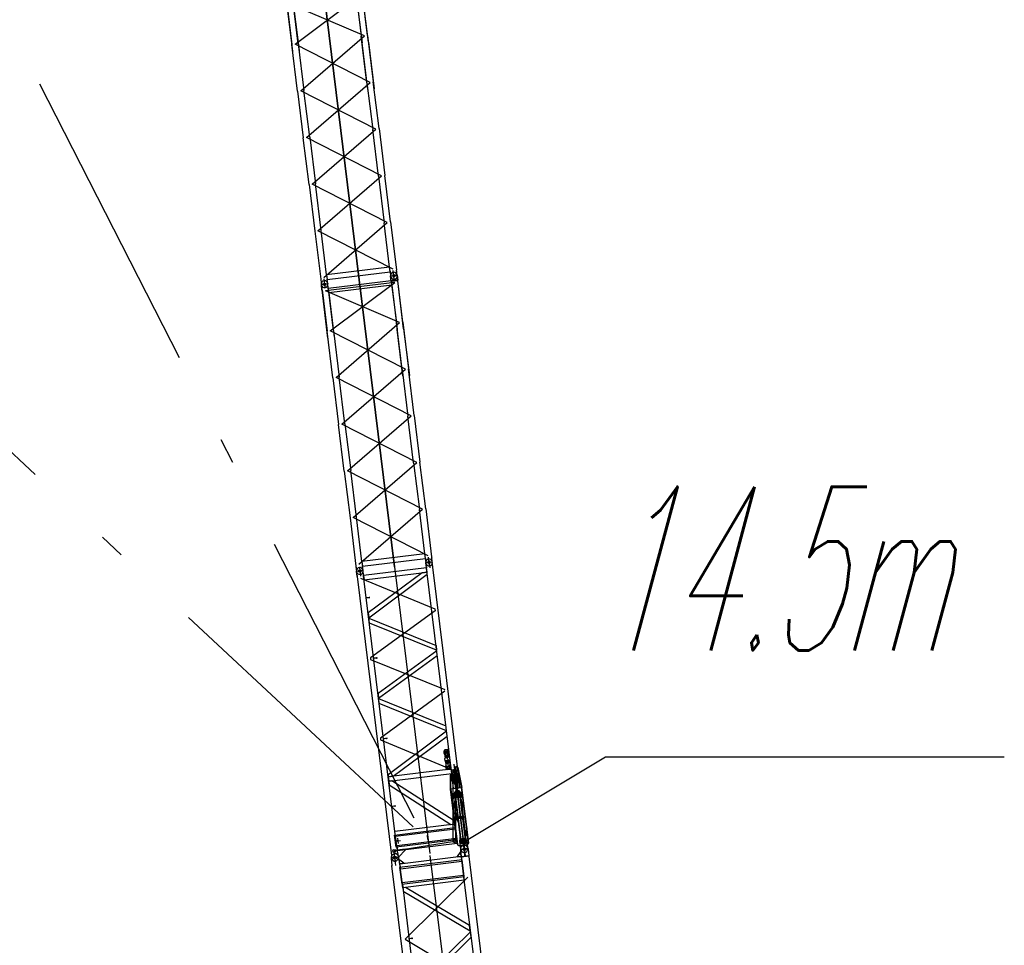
# Model space of a CAD drawing. Extents: x 26250 to 211390, y 12641 to 169243.
# Tile 127 of 132: x 127446 to 147888, y 83776 to 103003. Entities that reach past the tile are written whole.
import ezdxf
from ezdxf.enums import TextEntityAlignment as Align

# ---------------------------------------------------------------- set-up
doc = ezdxf.new("R2010")
doc.units = 0
doc.header["$LTSCALE"] = 212.5
doc.linetypes.add('CENTER', pattern=[50.5, 30, -9, 2.5, -9])
doc.linetypes.add('HIDDEN', pattern=[12.6, 8.4, -4.2])
for name, color, linetype in [('11', 7, 'CONTINUOUS'), ('200', 7, 'CONTINUOUS'), ('4', 54, 'CONTINUOUS'), ('6', 14, 'CONTINUOUS'), ('611', 7, 'CONTINUOUS')]:
    doc.layers.add(name, color=color, linetype=linetype)
doc.styles.get("Standard").update_dxf_attribs({"font": 'txt', "bigfont": 'bigfont'})

# ---------------------------------------------------------------- blocks, each defined once
blk = doc.blocks.new('*G97')
at = {"layer": '11', "color": 7, "linetype": 'HIDDEN'}
for p, q in [((136471, 86891), (136468, 86911)), ((136511, 86753), (136471, 86891)), ((136608, 86908), (136601, 86764)), ((136606, 86928), (136608, 86908)), ((136545, 86478), (136511, 86753)), ((136601, 86764), (136634, 86489)), ((136595, 86068), (136558, 86372)), ((136647, 86383), (136685, 86079)), ((136587, 85924), (136595, 86068)), ((136685, 86079), (136726, 85941)), ((136596, 85851), (136587, 85924)), ((136726, 85941), (136735, 85870))]:
    blk.add_line(p, q, dxfattribs=at)
at = {"layer": '11', "color": 7, "linetype": 'CONTINUOUS'}
for p, q in [((136735, 85870), (136747, 85777)), ((136607, 85760), (136596, 85851))]:
    blk.add_line(p, q, dxfattribs=at)
at = {"layer": '11', "color": 7, "linetype": 'CENTER'}
for p, q in [((136738, 85781), (136622, 85767)), ((136625, 85767), (136732, 85781))]:
    blk.add_line(p, q, dxfattribs=at)
at = {"layer": '11', "color": 7, "linetype": 'HIDDEN'}
for centre, radius, start, end in [((136537, 86920), 69.3, 7, -172.5209), ((136596, 86431), 70, 136.9864, -123.1776), ((136596, 86431), 70, -42.9992, 56.8162)]:
    blk.add_arc(centre, radius, start, end, dxfattribs=at)
at = {"layer": '11', "color": 7, "linetype": 'CONTINUOUS'}
blk.add_arc((136677, 85771), 70.1, -170.9355, 4.8656, dxfattribs=at)
blk = doc.blocks.new('*G96')
at = {"layer": '11', "color": 7, "linetype": 'CENTER'}
for p, q in [((136512, 87116), (136677, 85774)), ((136512, 87116), (136694, 85635)), ((136494, 86904), (136580, 86914)), ((136525, 86908), (136553, 86911)), ((136529, 86908), (136554, 86911)), ((136671, 85821), (136535, 86932)), ((136557, 86426), (136634, 86435)), ((136605, 85926), (136711, 85939)), ((136658, 85933), (136620, 85928)), ((136647, 85931), (136667, 85934)), ((136656, 85932), (136660, 85933)), ((136656, 85932), (136660, 85933)), ((136658, 85933), (136700, 85938))]:
    blk.add_line(p, q, dxfattribs=at)
at = {"layer": '11', "color": 7, "linetype": 'CONTINUOUS'}
blk.add_circle((136596, 86431), 27.5, dxfattribs=at)
at = {"layer": '11', "color": 7, "linetype": 'CENTER'}
blk.add_circle((136658, 85933), 22.5, dxfattribs=at)
at = {"layer": '11', "color": 7, "linetype": 'CONTINUOUS'}
blk.add_arc((136658, 85933), 22.5, -173, 7, dxfattribs=at)
at = {"layer": '11', "color": 7, "linetype": 'HIDDEN'}
blk.add_arc((136658, 85933), 22.5, -173, 7, dxfattribs=at)
at = {"layer": '11', "color": 7, "linetype": 'CONTINUOUS'}
blk.add_blockref('*G97', (0, 0), dxfattribs=at)
blk = doc.blocks.new('*G98')
at = {"layer": '11', "color": 7, "linetype": 'CENTER'}
for p, q in [((136677, 85774), (136666, 85863)), ((135238, 85597), (135227, 85686)), ((136766, 85785), (136588, 85763)), ((136697, 85613), (136677, 85774)), ((135327, 85608), (135149, 85586)), ((135258, 85436), (135238, 85597)), ((135963, 85641), (137423, 73753)), ((136749, 85189), (135446, 83902)), ((135446, 83902), (137022, 82968)), ((135605, 83921), (135527, 83911)), ((135589, 83926), (135592, 83908)), ((135719, 81680), (137022, 82968)), ((135719, 81680), (137294, 80746)), ((135878, 81700), (135800, 81690)), ((135862, 81705), (135864, 81687)), ((135992, 79459), (137294, 80746)), ((135992, 79459), (137567, 78525)), ((136150, 79478), (136073, 79469)), ((136135, 79483), (136137, 79465)), ((136264, 77237), (137567, 78525)), ((136264, 77237), (137840, 76303)), ((136423, 77257), (136345, 77247)), ((136408, 77262), (136410, 77244)), ((136537, 75016), (137840, 76303)), ((136696, 75035), (136618, 75026)), ((136680, 75040), (136683, 75022)), ((138113, 74082), (136537, 75016)), ((138120, 74024), (138140, 73863)), ((136681, 73846), (136700, 73687)), ((138229, 73874), (138050, 73852)), ((138140, 73863), (138151, 73774)), ((136790, 73697), (136611, 73676)), ((136700, 73687), (136711, 73597))]:
    blk.add_line(p, q, dxfattribs=at)
at = {"layer": '11', "color": 7, "linetype": 'CONTINUOUS'}
for p, q in [((136591, 85708), (136526, 85624)), ((136601, 85709), (136591, 85708)), ((136595, 85759), (136613, 85614)), ((136610, 85635), (136601, 85709)), ((136778, 85635), (136761, 85780)), ((135156, 85582), (135173, 85437)), ((135339, 85458), (135321, 85603)), ((135328, 85553), (135337, 85554)), ((135337, 85478), (135328, 85553)), ((135330, 85453), (135339, 85458)), ((135332, 85449), (135341, 85447)), ((136633, 85554), (135334, 85395)), ((135337, 85554), (135421, 85489)), ((135348, 85470), (135337, 85478)), ((135339, 85468), (136611, 85625)), ((135351, 85368), (135339, 85468)), ((135341, 85447), (135339, 85458)), ((135341, 85447), (135347, 85396)), ((135422, 85479), (135348, 85470)), ((135421, 85489), (135422, 85479)), ((136526, 85624), (136527, 85614)), ((136527, 85614), (136601, 85623)), ((136601, 85623), (136610, 85635)), ((136611, 85625), (136623, 85524)), ((136613, 85614), (136778, 85635)), ((136778, 85635), (136613, 85614)), ((136622, 85608), (136613, 85604)), ((136613, 85604), (136620, 85552)), ((136771, 85626), (136622, 85608)), ((136676, 85202), (136633, 85554)), ((136780, 85624), (136771, 85626)), ((138203, 74033), (136780, 85624)), ((135173, 85437), (135183, 85435)), ((135174, 85427), (135173, 85437)), ((135174, 85427), (135182, 85431)), ((136597, 73836), (135174, 85427)), ((135334, 85395), (135377, 85043)), ((135377, 85043), (136676, 85202)), ((135399, 84972), (135387, 85073)), ((135391, 85044), (136764, 73857)), ((136672, 85128), (135399, 84972)), ((136659, 85229), (136672, 85128)), ((136663, 85201), (138036, 74013)), ((135454, 84979), (135399, 84972)), ((135399, 84972), (135408, 84902)), ((135408, 84902), (136801, 84077)), ((136787, 84188), (135454, 84979)), ((136803, 84059), (135651, 82921)), ((136801, 84077), (136787, 84188)), ((136817, 83948), (136803, 84059)), ((135530, 83906), (135529, 83918)), ((135529, 83918), (135533, 83918)), ((135534, 83906), (135530, 83906)), ((135533, 83916), (135590, 83923)), ((135533, 83918), (135533, 83916)), ((135533, 83916), (135534, 83908)), ((135591, 83915), (135534, 83908)), ((135534, 83908), (135534, 83906)), ((135594, 83920), (135594, 83920)), ((135665, 82810), (136817, 83948)), ((135651, 82921), (135665, 82810)), ((135681, 82681), (135667, 82792)), ((135667, 82792), (137060, 81967)), ((137074, 81855), (135681, 82681)), ((137076, 81838), (135924, 80700)), ((137060, 81967), (137074, 81855)), ((137089, 81726), (137076, 81838)), ((135802, 81696), (135806, 81697)), ((135803, 81684), (135802, 81696)), ((135807, 81685), (135803, 81684)), ((135806, 81695), (135862, 81702)), ((135806, 81697), (135806, 81695)), ((135806, 81695), (135807, 81687)), ((135863, 81694), (135807, 81687)), ((135807, 81687), (135807, 81685)), ((135867, 81698), (135867, 81698)), ((135938, 80588), (137089, 81726)), ((135924, 80700), (135938, 80588)), ((135954, 80459), (135940, 80571)), ((135940, 80571), (137333, 79745)), ((137346, 79634), (135954, 80459)), ((137333, 79745), (137346, 79634)), ((137348, 79616), (136197, 78478)), ((137362, 79505), (137348, 79616)), ((136076, 79465), (136074, 79475)), ((136074, 79475), (136078, 79475)), ((136080, 79465), (136076, 79465)), ((136078, 79475), (136135, 79482)), ((136079, 79473), (136080, 79465)), ((136136, 79472), (136080, 79465)), ((136140, 79477), (136140, 79477)), ((136211, 78367), (137362, 79505)), ((136197, 78478), (136211, 78367)), ((136226, 78238), (136213, 78349)), ((136213, 78349), (137605, 77524)), ((137619, 77412), (136226, 78238)), ((137605, 77524), (137619, 77412)), ((137621, 77395), (136470, 76257)), ((136483, 76145), (137635, 77283)), ((137635, 77283), (137621, 77395)), ((136347, 77253), (136351, 77254)), ((136348, 77243), (136347, 77253)), ((136352, 77244), (136348, 77243)), ((136351, 77254), (136408, 77261)), ((136351, 77252), (136352, 77244)), ((136409, 77251), (136352, 77244)), ((136470, 76257), (136483, 76145)), ((136499, 76016), (136485, 76128)), ((136485, 76128), (137878, 75302)), ((137892, 75191), (136499, 76016)), ((137878, 75302), (137892, 75191)), ((136621, 75022), (136620, 75032)), ((136620, 75032), (136624, 75032)), ((136625, 75022), (136621, 75022)), ((136624, 75032), (136681, 75039)), ((136624, 75030), (136625, 75022)), ((136682, 75029), (136625, 75022)), ((136685, 75034), (136685, 75034)), ((136742, 74035), (137894, 75173)), ((137908, 75062), (136798, 73965)), ((137894, 75173), (137908, 75062)), ((137894, 74477), (137872, 74449)), ((137872, 74449), (137878, 74400)), ((137948, 74454), (137892, 74447)), ((137898, 74443), (137892, 74447)), ((137892, 74447), (137894, 74437)), ((137953, 74485), (137894, 74477)), ((137894, 74437), (137963, 74446)), ((137907, 74410), (137897, 74409)), ((137897, 74409), (137898, 74399)), ((137915, 74430), (137905, 74428)), ((137910, 74424), (137905, 74428)), ((137905, 74428), (137907, 74410)), ((137965, 74431), (137915, 74430)), ((137916, 74420), (137966, 74421)), ((137917, 74412), (137916, 74420)), ((137927, 74413), (137917, 74412)), ((137928, 74403), (137927, 74413)), ((137940, 74473), (137933, 74465)), ((137933, 74465), (137948, 74454)), ((137962, 74455), (137940, 74473)), ((137981, 74463), (137953, 74485)), ((137963, 74446), (137962, 74455)), ((137966, 74421), (137965, 74431)), ((137979, 74402), (137987, 74413)), ((137987, 74413), (137981, 74463)), ((137878, 74400), (137889, 74391)), ((137889, 74391), (137914, 74188)), ((137898, 74399), (137908, 74400)), ((137910, 74389), (137900, 74387)), ((137905, 74383), (137900, 74387)), ((137900, 74387), (137903, 74358)), ((137903, 74358), (137913, 74359)), ((137963, 74335), (137907, 74328)), ((137913, 74323), (137907, 74328)), ((137907, 74328), (137908, 74318)), ((137908, 74400), (137918, 74402)), ((137908, 74318), (137978, 74326)), ((137955, 74374), (137910, 74389)), ((137913, 74359), (137911, 74378)), ((137911, 74378), (137952, 74365)), ((137923, 74261), (137916, 74255)), ((137916, 74255), (137926, 74257)), ((137927, 74255), (137916, 74253)), ((137925, 74247), (137917, 74251)), ((137918, 74402), (137928, 74403)), ((137939, 74271), (137929, 74270)), ((137931, 74260), (137940, 74261)), ((137942, 74251), (137932, 74250)), ((137933, 74240), (137943, 74242)), ((137950, 74308), (137940, 74307)), ((137946, 74297), (137940, 74307)), ((137940, 74307), (137942, 74287)), ((137942, 74287), (137952, 74288)), ((137956, 74258), (137946, 74257)), ((137946, 74257), (137956, 74258)), ((137954, 74354), (137948, 74346)), ((137948, 74346), (137963, 74335)), ((137952, 74288), (137950, 74308)), ((137960, 74228), (137950, 74227)), ((137956, 74218), (137950, 74227)), ((137950, 74227), (137952, 74207)), ((137952, 74207), (137962, 74209)), ((137954, 74394), (137956, 74384)), ((137977, 74336), (137954, 74354)), ((137969, 74275), (137959, 74274)), ((137960, 74264), (137970, 74265)), ((137962, 74209), (137960, 74228)), ((137971, 74255), (137962, 74254)), ((137963, 74244), (137973, 74245)), ((137986, 74262), (137975, 74261)), ((137975, 74261), (137986, 74262)), ((137978, 74326), (137977, 74336)), ((138004, 74199), (137979, 74402)), ((136752, 73959), (136742, 74035)), ((138024, 74115), (136752, 73959)), ((136763, 73871), (138035, 74027)), ((137914, 74188), (137906, 74176)), ((137906, 74176), (137912, 74127)), ((137912, 74127), (137939, 74105)), ((137982, 74176), (137927, 74169)), ((137932, 74165), (137927, 74169)), ((137927, 74169), (137928, 74159)), ((137928, 74159), (137997, 74168)), ((137987, 74136), (137931, 74129)), ((137937, 74125), (137931, 74129)), ((137931, 74129), (137933, 74119)), ((137933, 74119), (138002, 74128)), ((137939, 74105), (137999, 74112)), ((137974, 74195), (137968, 74187)), ((137968, 74187), (137982, 74176)), ((137979, 74155), (137972, 74147)), ((137972, 74147), (137987, 74136)), ((137996, 74178), (137974, 74195)), ((138001, 74138), (137979, 74155)), ((137997, 74168), (137996, 74178)), ((137999, 74112), (138021, 74140)), ((138002, 74128), (138001, 74138)), ((138015, 74190), (138004, 74199)), ((138021, 74140), (138015, 74190)), ((138035, 74027), (138024, 74115)), ((138038, 74003), (138036, 74013)), ((138038, 74003), (138057, 73852)), ((138204, 74023), (138203, 74033)), ((138223, 73872), (138204, 74023)), ((136599, 73823), (136597, 73836)), ((136618, 73675), (136599, 73823)), ((136798, 73965), (136752, 73959)), ((136752, 73959), (136763, 73871)), ((136764, 73857), (136756, 73853)), ((136765, 73843), (136764, 73857)), ((136765, 73843), (136783, 73695))]:
    blk.add_line(p, q, dxfattribs=at)
at = {"layer": '11', "color": 7, "linetype": 'HIDDEN'}
for p, q in [((135335, 85491), (135335, 85491)), ((135351, 85368), (136623, 85524)), ((136620, 85552), (136663, 85201)), ((135391, 85044), (135347, 85396)), ((136659, 85229), (135387, 85073)), ((136769, 73813), (136769, 73813))]:
    blk.add_line(p, q, dxfattribs=at)
at = {"layer": '11', "color": 7, "linetype": 'CONTINUOUS'}
for points in [[(136135, 79482), (136136, 79482), (136136, 79482), (136137, 79481), (136138, 79481), (136138, 79480), (136139, 79479), (136139, 79479), (136139, 79478), (136140, 79477), (136140, 79477)], [(136408, 77261), (136408, 77260), (136409, 77260), (136410, 77260), (136410, 77259), (136411, 77259), (136411, 77258), (136412, 77257), (136412, 77257), (136412, 77256), (136412, 77255)], [(136681, 75039), (136681, 75039), (136682, 75039), (136682, 75038), (136683, 75038), (136684, 75037), (136684, 75036), (136685, 75036), (136685, 75035), (136685, 75034), (136685, 75034)], [(137929, 74270), (137927, 74270), (137925, 74269), (137923, 74268), (137921, 74266), (137919, 74264), (137918, 74262), (137917, 74260), (137916, 74258), (137916, 74256), (137916, 74253)], [(137932, 74250), (137931, 74250), (137930, 74250), (137929, 74251), (137929, 74251), (137928, 74251), (137928, 74252), (137927, 74253), (137927, 74253), (137927, 74254), (137927, 74255)], [(137940, 74261), (137941, 74261), (137942, 74261), (137943, 74261), (137943, 74261), (137944, 74260), (137945, 74260), (137945, 74259), (137945, 74258), (137945, 74258), (137946, 74257)], [(137946, 74257), (137946, 74256), (137946, 74255), (137945, 74255), (137945, 74254), (137945, 74253), (137944, 74253), (137944, 74252), (137943, 74252), (137942, 74252), (137942, 74251)], [(137956, 74258), (137956, 74259), (137956, 74260), (137956, 74260), (137957, 74261), (137957, 74262), (137958, 74262), (137958, 74263), (137959, 74263), (137960, 74264), (137960, 74264)], [(137962, 74254), (137961, 74254), (137960, 74254), (137959, 74254), (137959, 74255), (137958, 74255), (137957, 74256), (137957, 74256), (137957, 74257), (137956, 74258), (137956, 74258)], [(137986, 74262), (137985, 74264), (137984, 74266), (137983, 74268), (137982, 74270), (137980, 74272), (137978, 74273), (137976, 74274), (137974, 74275), (137971, 74275), (137969, 74275)], [(137970, 74265), (137971, 74265), (137972, 74265), (137973, 74265), (137973, 74264), (137974, 74264), (137974, 74263), (137975, 74263), (137975, 74262), (137975, 74261), (137975, 74261)], [(137975, 74261), (137975, 74260), (137975, 74259), (137975, 74258), (137975, 74258), (137975, 74257), (137974, 74257), (137974, 74256), (137973, 74256), (137972, 74255), (137971, 74255)], [(137973, 74245), (137975, 74246), (137977, 74247), (137979, 74248), (137981, 74249), (137983, 74251), (137984, 74253), (137985, 74255), (137985, 74257), (137986, 74260), (137986, 74262)]]:
    blk.add_lwpolyline(points, dxfattribs=at)
for centre, radius in [((136677, 85774), 27), ((135238, 85597), 32.5), ((138140, 73863), 27), ((136700, 73687), 32.5)]:
    blk.add_circle(centre, radius, dxfattribs=at)
at = {"layer": '11', "color": 7, "linetype": 'HIDDEN'}
for centre in [(135590, 83919), (135863, 81698), (136136, 79476), (136409, 77255), (136681, 75033)]:
    blk.add_circle(centre, 4, dxfattribs=at)
at = {"layer": '11', "color": 7, "linetype": 'CONTINUOUS'}
for centre, radius, start, end in [((135239, 85593), 83.5, 7, -173), ((136678, 85769), 83.5, 7, -173), ((135590, 83919), 3.99, 7, 97.0875), ((135590, 83919), 4, -83, 7.1093), ((135863, 81698), 4, 7, 96.9782), ((135863, 81698), 4, -83, 7.0219), ((136136, 79476), 4, -83, 7.0219), ((136409, 77255), 4, -83, 6.8251), ((136681, 75033), 3.99, -83, 7.0219), ((137931, 74255), 15, -165.332, -83.0021), ((137931, 74255), 5, 97, 163.4066), ((137941, 74256), 15, 63.259, 96.9991), ((137941, 74256), 15, -83, -49.2598), ((137949, 74272), 3, -116.8123, -49.2137), ((137961, 74259), 15, 97, 130.7402), ((137953, 74243), 3, 63.212, 130.8106), ((137956, 74379), 15, -107.5111, 96.9994), ((137961, 74259), 15, -116.741, -83.0009), ((137956, 74379), 4.99, -107.5287, 96.9994), ((138140, 73862), 83.5, -173, 7), ((136701, 73685), 83.5, -173, 7)]:
    blk.add_arc(centre, radius, start, end, dxfattribs=at)
at = {"layer": '6', "color": 14, "linetype": 'CONTINUOUS'}
blk.add_line((136780, 85624), (136778, 85635), dxfattribs=at)
blk = doc.blocks.new('*G99')
at = {"layer": '11', "color": 7, "linetype": 'CENTER'}
for p, q in [((135937, 91801), (135960, 91618)), ((134498, 91624), (134520, 91442)), ((136013, 91737), (135879, 91721)), ((135890, 91633), (135891, 91622)), ((136024, 91643), (136024, 91649)), ((134574, 91561), (134440, 91544)), ((134451, 91456), (134452, 91445)), ((134525, 91404), (136065, 90762)), ((134585, 91467), (134585, 91472)), ((134717, 91003), (134640, 90994)), ((134702, 91009), (134704, 90990)), ((136065, 90762), (136069, 90727)), ((136069, 90727), (134728, 89749)), ((134728, 89749), (134732, 89714)), ((134871, 89749), (134794, 89739)), ((134856, 89754), (134858, 89736)), ((134732, 89714), (136270, 89089)), ((136274, 89054), (134934, 88076)), ((134934, 88076), (134938, 88041)), ((134938, 88041), (136478, 87399)), ((135077, 88076), (134999, 88066)), ((135061, 88081), (135064, 88063)), ((136460, 87540), (136694, 85635)), ((136535, 86932), (136482, 87362)), ((136494, 86904), (136580, 86914)), ((136525, 86908), (136553, 86911)), ((136529, 86908), (136554, 86911)), ((136671, 85821), (136535, 86932)), ((135234, 86675), (135236, 86657)), ((135249, 86670), (135172, 86660)), ((136557, 86426), (136634, 86435)), ((135221, 85736), (136476, 85941)), ((135241, 85940), (135350, 85954)), ((135289, 86001), (135302, 85892)), ((136605, 85926), (136711, 85939)), ((136658, 85933), (136620, 85928)), ((136647, 85931), (136667, 85934)), ((136656, 85932), (136660, 85933)), ((136656, 85932), (136660, 85933)), ((136658, 85933), (136700, 85938)), ((136662, 85895), (136671, 85821)), ((135247, 85525), (135224, 85708)), ((135293, 85699), (135294, 85694)), ((135305, 85605), (135171, 85589)), ((135299, 85605), (135183, 85590))]:
    blk.add_line(p, q, dxfattribs=at)
at = {"layer": '11', "color": 7, "linetype": 'CONTINUOUS'}
for p, q in [((135893, 91617), (134586, 91456)), ((135879, 91721), (135878, 91726)), ((135891, 91621), (135879, 91721)), ((135891, 91621), (135893, 91612)), ((135904, 91528), (135893, 91617)), ((136013, 91737), (136012, 91742)), ((136025, 91638), (136013, 91737)), ((136025, 91629), (136025, 91638)), ((134440, 91544), (134439, 91549)), ((134452, 91444), (134440, 91544)), ((134454, 91436), (134452, 91444)), ((134574, 91561), (134573, 91566)), ((134587, 91456), (134574, 91561)), ((134586, 91456), (134596, 91368)), ((134596, 91368), (135904, 91528)), ((135803, 91516), (134681, 90682)), ((134693, 90580), (135909, 91484)), ((135904, 91528), (135803, 91516)), ((135909, 91484), (135904, 91528)), ((134643, 90988), (134642, 91000)), ((134642, 91000), (134646, 91000)), ((134647, 90988), (134643, 90988)), ((134646, 90998), (134702, 91005)), ((134646, 91000), (134646, 90998)), ((134646, 90998), (134647, 90990)), ((134703, 90997), (134647, 90990)), ((134647, 90990), (134647, 90988)), ((134681, 90682), (134693, 90584)), ((134707, 90471), (134694, 90572)), ((134694, 90572), (136091, 90005)), ((136103, 89904), (134707, 90471)), ((136091, 90005), (136103, 89904)), ((134796, 89745), (134800, 89746)), ((134797, 89734), (134796, 89745)), ((134800, 89744), (134856, 89751)), ((134800, 89746), (134800, 89744)), ((134800, 89744), (134801, 89736)), ((134857, 89743), (134801, 89736)), ((136104, 89896), (134886, 89008)), ((134899, 88907), (136116, 89795)), ((136116, 89795), (136104, 89896)), ((134801, 89734), (134797, 89734)), ((134801, 89736), (134801, 89734)), ((134886, 89008), (134899, 88907)), ((134912, 88798), (134899, 88900)), ((134899, 88900), (136296, 88332)), ((136308, 88231), (134912, 88798)), ((136309, 88223), (135094, 87319)), ((135200, 87287), (136322, 88122)), ((135002, 88061), (135001, 88073)), ((135001, 88073), (135005, 88073)), ((135006, 88061), (135002, 88061)), ((135005, 88071), (135062, 88078)), ((135005, 88073), (135005, 88071)), ((135005, 88071), (135006, 88063)), ((135063, 88070), (135006, 88063)), ((135006, 88063), (135006, 88061)), ((136271, 87839), (136249, 87811)), ((136249, 87811), (136255, 87761)), ((136255, 87761), (136266, 87753)), ((136266, 87753), (136277, 87666)), ((136325, 87815), (136270, 87808)), ((136275, 87804), (136270, 87808)), ((136270, 87808), (136271, 87798)), ((136331, 87846), (136271, 87839)), ((136271, 87798), (136340, 87807)), ((136284, 87772), (136274, 87771)), ((136274, 87771), (136276, 87761)), ((136276, 87761), (136285, 87762)), ((136335, 87736), (136279, 87729)), ((136285, 87725), (136279, 87729)), ((136279, 87729), (136281, 87719)), ((136281, 87719), (136350, 87728)), ((136292, 87791), (136282, 87790)), ((136288, 87785), (136282, 87790)), ((136282, 87790), (136284, 87772)), ((136340, 87696), (136284, 87689)), ((136285, 87762), (136286, 87760)), ((136286, 87760), (136296, 87761)), ((136342, 87792), (136292, 87791)), ((136293, 87781), (136343, 87782)), ((136294, 87773), (136293, 87781)), ((136304, 87774), (136294, 87773)), ((136295, 87763), (136305, 87764)), ((136296, 87761), (136295, 87763)), ((136305, 87764), (136304, 87774)), ((136317, 87834), (136311, 87826)), ((136311, 87826), (136325, 87815)), ((136339, 87817), (136317, 87834)), ((136327, 87755), (136320, 87747)), ((136320, 87747), (136335, 87736)), ((136331, 87715), (136325, 87707)), ((136325, 87707), (136340, 87696)), ((136349, 87738), (136327, 87755)), ((136358, 87824), (136331, 87846)), ((136354, 87698), (136331, 87715)), ((136340, 87807), (136339, 87817)), ((136343, 87782), (136342, 87792)), ((136350, 87728), (136349, 87738)), ((136355, 87688), (136354, 87698)), ((136356, 87764), (136364, 87775)), ((136366, 87677), (136356, 87764)), ((136364, 87775), (136358, 87824)), ((136277, 87666), (136268, 87655)), ((136268, 87655), (136274, 87605)), ((136274, 87605), (136286, 87596)), ((136290, 87685), (136284, 87689)), ((136284, 87689), (136286, 87679)), ((136286, 87679), (136355, 87688)), ((136286, 87596), (136296, 87509)), ((136296, 87509), (136288, 87498)), ((136288, 87498), (136294, 87449)), ((136349, 87617), (136294, 87610)), ((136300, 87606), (136294, 87610)), ((136294, 87610), (136295, 87600)), ((136295, 87600), (136365, 87609)), ((136305, 87583), (136298, 87578)), ((136298, 87578), (136309, 87579)), ((136309, 87574), (136299, 87573)), ((136307, 87569), (136299, 87573)), ((136364, 87498), (136309, 87491)), ((136314, 87486), (136309, 87491)), ((136309, 87491), (136310, 87481)), ((136351, 87597), (136311, 87592)), ((136313, 87582), (136352, 87587)), ((136353, 87577), (136314, 87572)), ((136315, 87562), (136355, 87567)), ((136327, 87669), (136317, 87668)), ((136323, 87659), (136317, 87668)), ((136317, 87668), (136320, 87648)), ((136320, 87648), (136329, 87650)), ((136329, 87650), (136327, 87669)), ((136342, 87550), (136332, 87549)), ((136338, 87540), (136332, 87549)), ((136332, 87549), (136334, 87529)), ((136334, 87529), (136344, 87530)), ((136341, 87636), (136335, 87628)), ((136335, 87628), (136349, 87617)), ((136364, 87618), (136341, 87636)), ((136344, 87530), (136342, 87550)), ((136356, 87517), (136350, 87509)), ((136350, 87509), (136364, 87498)), ((136378, 87499), (136356, 87517)), ((136357, 87585), (136367, 87586)), ((136368, 87581), (136357, 87580)), ((136365, 87609), (136364, 87618)), ((136378, 87668), (136366, 87677)), ((136375, 87607), (136384, 87618)), ((136386, 87520), (136375, 87607)), ((136384, 87618), (136378, 87668)), ((136379, 87489), (136378, 87499)), ((136397, 87512), (136386, 87520)), ((136403, 87462), (136397, 87512)), ((136501, 87490), (136515, 87491)), ((135094, 87319), (135099, 87275)), ((136395, 87434), (135099, 87275)), ((135099, 87275), (135200, 87287)), ((135110, 87186), (136417, 87347)), ((136294, 87449), (136322, 87427)), ((136310, 87481), (136379, 87489)), ((136369, 87458), (136314, 87451)), ((136319, 87447), (136314, 87451)), ((136314, 87451), (136315, 87441)), ((136315, 87441), (136384, 87450)), ((136322, 87427), (136381, 87434)), ((136361, 87477), (136355, 87469)), ((136355, 87469), (136369, 87458)), ((136383, 87460), (136361, 87477)), ((136381, 87434), (136403, 87462)), ((136384, 87450), (136383, 87460)), ((136388, 87027), (136391, 87311)), ((136393, 87026), (136395, 87313)), ((136396, 87311), (136393, 87027)), ((136413, 87336), (136450, 87340)), ((136413, 87333), (136454, 87338)), ((136451, 87335), (136413, 87331)), ((136419, 87331), (136418, 87337)), ((136450, 87340), (136451, 87335)), ((136454, 87338), (136491, 87038)), ((136498, 87484), (136515, 87486)), ((136552, 87045), (136498, 87484)), ((136502, 87485), (136501, 87490)), ((136515, 87486), (136502, 87485)), ((136537, 87470), (136621, 87054)), ((136621, 87055), (136537, 87470)), ((136542, 87471), (136626, 87055)), ((135099, 87275), (135110, 87186)), ((135175, 87194), (135110, 87186)), ((135110, 87186), (135119, 87110)), ((135119, 87110), (136399, 86284)), ((136470, 86359), (135175, 87194)), ((136393, 87027), (136388, 87027)), ((136389, 87020), (136394, 87021)), ((136528, 85890), (136389, 87020)), ((136534, 85875), (136393, 87026)), ((136394, 87021), (136532, 85891)), ((136405, 86926), (136439, 86930)), ((136410, 86926), (136405, 86926)), ((136462, 86913), (136469, 86853)), ((136491, 87038), (136552, 87045)), ((136504, 86857), (136501, 86905)), ((136501, 86905), (136505, 86905)), ((136570, 86913), (136575, 86914)), ((136575, 86914), (136583, 86868)), ((136610, 86931), (136618, 86871)), ((136626, 87055), (136621, 87055)), ((136621, 87054), (136762, 85903)), ((136626, 87050), (136621, 87049)), ((136621, 87049), (136675, 86611)), ((136680, 86612), (136626, 87050)), ((136633, 86954), (136628, 86953)), ((136422, 86827), (136418, 86827)), ((136452, 86831), (136422, 86827)), ((136430, 86727), (136464, 86731)), ((136434, 86728), (136430, 86727)), ((136467, 86706), (136471, 86731)), ((136476, 86632), (136467, 86706)), ((136486, 86714), (136493, 86655)), ((136614, 85962), (136504, 86857)), ((136583, 86868), (136694, 85965)), ((136635, 86732), (136642, 86673)), ((136640, 86854), (136645, 86855)), ((136657, 86755), (136652, 86755)), ((135175, 86655), (135174, 86667)), ((135174, 86667), (135178, 86667)), ((135179, 86655), (135175, 86655)), ((135178, 86665), (135234, 86672)), ((135178, 86667), (135178, 86665)), ((135178, 86665), (135179, 86657)), ((135235, 86664), (135179, 86657)), ((135179, 86657), (135179, 86655)), ((136446, 86629), (136442, 86628)), ((136476, 86632), (136446, 86629)), ((136454, 86529), (136488, 86533)), ((136458, 86529), (136454, 86529)), ((136489, 86533), (136501, 86434)), ((136511, 86516), (136518, 86456)), ((136664, 86655), (136670, 86656)), ((136675, 86611), (136680, 86612)), ((136675, 86611), (136678, 86611)), ((136675, 86608), (136675, 86611)), ((136678, 86611), (136675, 86608)), ((136677, 86610), (136675, 86611)), ((136675, 86610), (136676, 86609)), ((136676, 86609), (136675, 86609)), ((136675, 86609), (136676, 86609)), ((136676, 86608), (136675, 86608)), ((136676, 86611), (136677, 86610)), ((136677, 86610), (136676, 86610)), ((136678, 86611), (136677, 86611)), ((136677, 86611), (136677, 86611)), ((136678, 86611), (136678, 86611)), ((136478, 86293), (135238, 86141)), ((136399, 86284), (136478, 86293)), ((136471, 86430), (136466, 86430)), ((136478, 86293), (136470, 86359)), ((136500, 86434), (136471, 86430)), ((136490, 86193), (136478, 86293)), ((135229, 86067), (136487, 86222)), ((135260, 85814), (135229, 86067)), ((136234, 86160), (136233, 86155)), ((136487, 86222), (136518, 85968)), ((136708, 86137), (136715, 86078)), ((136720, 86248), (136760, 85919)), ((136725, 86248), (136720, 86248)), ((136765, 85920), (136725, 86248)), ((136730, 86160), (136725, 86159)), ((136738, 86060), (136743, 86061)), ((136518, 85968), (135260, 85814)), ((135287, 85744), (136527, 85896)), ((136527, 85896), (136514, 85997)), ((136532, 85891), (136528, 85890)), ((136611, 85980), (136614, 85962)), ((136629, 85929), (136616, 85953)), ((136616, 85953), (136620, 85946)), ((136635, 85930), (136629, 85929)), ((136687, 85936), (136680, 85935)), ((136687, 85936), (136680, 85935)), ((136694, 85965), (136687, 85936)), ((136760, 85919), (136765, 85920)), ((135275, 85845), (135287, 85744)), ((135451, 85772), (135286, 85752)), ((135291, 85714), (135292, 85714)), ((135292, 85714), (135305, 85605)), ((135310, 85606), (135453, 85758)), ((135453, 85758), (135451, 85772)), ((135305, 85605), (135310, 85606)), ((135305, 85605), (135306, 85600))]:
    blk.add_line(p, q, dxfattribs=at)
at = {"layer": '11', "color": 7, "linetype": 'HIDDEN'}
for p, q in [((134706, 90475), (134695, 90569)), ((136116, 89799), (136104, 89893)), ((134911, 88802), (134900, 88896)), ((136395, 87313), (136393, 87029)), ((136403, 87390), (136552, 87408)), ((136417, 87350), (136407, 87432)), ((136441, 87337), (136413, 87333)), ((136475, 87135), (136441, 87337)), ((136475, 87135), (136441, 87337)), ((136475, 87135), (136441, 87337)), ((136446, 85941), (136447, 87386)), ((136447, 87386), (136450, 87387)), ((136468, 87474), (136487, 87325)), ((136503, 85954), (136508, 87386)), ((136508, 87386), (136505, 87386)), ((136542, 87349), (136529, 87347)), ((136529, 87347), (136544, 87144)), ((136529, 87347), (136544, 87144)), ((136529, 87347), (136544, 87144)), ((136620, 87057), (136564, 87333)), ((135099, 87271), (135109, 87190)), ((136393, 87026), (136621, 87054)), ((136393, 87029), (136534, 85877)), ((136394, 87021), (136393, 87026)), ((136621, 87049), (136394, 87021)), ((136499, 86904), (136468, 86713)), ((136506, 86905), (136499, 86904)), ((136576, 86914), (136570, 86913)), ((136615, 86803), (136576, 86914)), ((136762, 85904), (136620, 87057)), ((136621, 87054), (136621, 87049)), ((136468, 86706), (136504, 86412)), ((136711, 86034), (136617, 86797)), ((136508, 86403), (136543, 86353)), ((136547, 86344), (136588, 86008)), ((135251, 86040), (136490, 86193)), ((135922, 85977), (135911, 86067)), ((136514, 85997), (135275, 85845)), ((135921, 85987), (135912, 86057)), ((135912, 86057), (135921, 85987)), ((136507, 85945), (136503, 85954)), ((136588, 86008), (136629, 85929)), ((136629, 85929), (136635, 85930)), ((136680, 85935), (136687, 85936)), ((136687, 85936), (136711, 86034))]:
    blk.add_line(p, q, dxfattribs=at)
blk.add_lwpolyline([(136504, 86412), (136504, 86411), (136504, 86410), (136505, 86409), (136505, 86408), (136505, 86407), (136506, 86406), (136506, 86406), (136507, 86405), (136507, 86404), (136508, 86403)], dxfattribs=at)
at = {"layer": '11', "color": 7, "linetype": 'CONTINUOUS'}
blk.add_lwpolyline([(136762, 85903), (136761, 85898), (136760, 85893), (136759, 85890), (136758, 85886), (136756, 85883), (136755, 85880), (136754, 85878), (136752, 85876), (136751, 85875), (136749, 85874)], dxfattribs=at)
for centre, radius in [((134506, 91552), 25.5), ((134506, 91552), 25), ((136538, 86909), 65), ((136538, 86909), 40), ((136538, 86909), 40), ((136538, 86909), 38), ((136596, 86431), 27.5), ((135296, 85947), 10), ((136476, 85941), 30.2), ((136476, 85941), 25.2), ((136657, 85934), 65), ((136658, 85933), 40), ((136658, 85933), 40), ((136658, 85933), 38), ((136657, 85932), 27.5), ((135221, 85736), 31.1), ((135221, 85736), 26.2)]:
    blk.add_circle(centre, radius, dxfattribs=at)
at = {"layer": '11', "color": 7, "linetype": 'HIDDEN'}
for centre, radius in [((134703, 91001), 4), ((134857, 89747), 4), ((135062, 88074), 4), ((136478, 87399), 35), ((136478, 87399), 30.5), ((136478, 87399), 27.2), ((136538, 86909), 27.5), ((135235, 86668), 4), ((136476, 85941), 30.1), ((136476, 85941), 25.1)]:
    blk.add_circle(centre, radius, dxfattribs=at)
at = {"layer": '11', "color": 7, "linetype": 'CENTER'}
for centre, radius in [((136538, 86909), 32.5), ((136658, 85933), 22.5)]:
    blk.add_circle(centre, radius, dxfattribs=at)
at = {"layer": '11', "color": 7, "linetype": 'CONTINUOUS'}
for centre, radius, start, end in [((135945, 91734), 67.5, 97, -173), ((135945, 91734), 67.5, 7, 97), ((134506, 91557), 67.5, 97, -173), ((134506, 91557), 67.5, 7, 97), ((134703, 91001), 4, 7, 96.9563), ((134703, 91001), 4, -83, 7), ((134857, 89747), 4, 7, 97), ((134857, 89747), 4, -83, 7), ((135062, 88074), 4, 7, 96.9563), ((135062, 88074), 4, -83, 7), ((136313, 87577), 15, 97, 177.4073), ((136313, 87577), 15, -163.4094, -83.002), ((136313, 87577), 5, 97, 157.0079), ((136313, 87577), 5, -143.0094, -83.0015), ((136353, 87582), 15, 16.5887, 96.998), ((136353, 87582), 5, 36.9906, 96.9985), ((136353, 87582), 5, -83, -22.9921), ((136353, 87582), 15, -83, -2.5907), ((136518, 87466), 25, 11.338, 96.9978), ((136416, 87311), 25, 97, 179.5089), ((136415, 87313), 20, 97, -177.4725), ((136416, 87311), 20, 97, 179.4791), ((136518, 87466), 20, 11.3375, 96.9891), ((136518, 87466), 20, 11.3382, 96.9978), ((136509, 87141), 35, -161.7646, -5.4181), ((136442, 86910), 20, 7, 97.0262), ((136538, 86909), 32.5, 7, -173), ((136630, 86933), 20, 97, -172.9913), ((136449, 86851), 20, -83, 7), ((136466, 86712), 20, 7, 97.0262), ((136638, 86874), 20, -173, -82.965), ((136655, 86735), 20, 97, -172.9913), ((136662, 86675), 20, -173, -82.9738), ((135235, 86668), 4, 7, 96.9563), ((135235, 86668), 4, -83, 7), ((136474, 86652), 20, -83, 6.9913), ((136491, 86513), 20, 7, 97.0262), ((136498, 86454), 20, -83, 7), ((136728, 86140), 20, 97, -173.0262), ((136735, 86080), 20, -173, -82.9825), ((136564, 85878), 30, -173, -109.492), ((136557, 86634), 784, -90.1854, -75.8148), ((136644, 85966), 30, -173, -156.3559), ((136644, 85966), 30.1, -173, -156.4224), ((136658, 85933), 22.5, -173, 7), ((135239, 85592), 67.5, -173, -83), ((135239, 85592), 67.5, -83, 7)]:
    blk.add_arc(centre, radius, start, end, dxfattribs=at)
at = {"layer": '11', "color": 7, "linetype": 'HIDDEN'}
for centre, radius, start, end in [((136415, 87313), 20, 97, -177.4557), ((136545, 87329), 20, 11.4783, 96.9978), ((136509, 87141), 35, -170.3484, 4.2791), ((136509, 87141), 35, -170.3484, 4.2791), ((136509, 87141), 35, -170.3484, 4.2791), ((136538, 86909), 32.7, 7.3823, -173.0024), ((136488, 86709), 20, 167.0052, -172.9982), ((136597, 86794), 20.1, 7, 26.1365), ((136527, 86342), 20, 7, 35.4098), ((136658, 85933), 22.5, -173, 7)]:
    blk.add_arc(centre, radius, start, end, dxfattribs=at)
at = {"layer": '200', "color": 7, "linetype": 'CONTINUOUS'}
for p, q in [((136414, 87336), (136418, 87341)), ((136414, 87336), (136414, 87336)), ((136418, 87336), (136414, 87336)), ((136416, 87336), (136415, 87336)), ((136418, 87341), (136418, 87336)), ((135238, 86146), (135238, 86140)), ((136723, 86248), (136719, 86251)), ((136719, 86251), (136720, 86248)), ((136720, 86248), (136723, 86248)), ((136721, 86248), (136722, 86248)), ((136723, 86248), (136723, 86248)), ((136531, 85891), (136530, 85891)), ((136530, 85891), (136530, 85891)), ((136530, 85891), (136533, 85888)), ((136532, 85891), (136530, 85891)), ((136533, 85888), (136532, 85891)), ((136533, 85888), (136532, 85891)), ((136763, 85919), (136760, 85916)), ((136760, 85916), (136760, 85919)), ((136760, 85919), (136763, 85919)), ((136762, 85919), (136762, 85919)), ((136763, 85919), (136763, 85919))]:
    blk.add_line(p, q, dxfattribs=at)
at = {"layer": '611', "color": 7, "linetype": 'CENTER'}
blk.add_line((135226, 91641), (135958, 85685), dxfattribs=at)
at = {"layer": '611', "color": 7, "linetype": 'CONTINUOUS'}
for p, q in [((136418, 87339), (135893, 91612)), ((136534, 87485), (136025, 91629)), ((134454, 91436), (135172, 85584)), ((135238, 86140), (134586, 91452)), ((135291, 85714), (135287, 85743))]:
    blk.add_line(p, q, dxfattribs=at)
at = {"layer": '611', "color": 7, "linetype": 'HIDDEN'}
for p, q in [((136455, 87034), (136418, 87339)), ((136550, 87351), (136534, 87485)), ((136587, 87050), (136550, 87351)), ((136587, 87050), (136455, 87034)), ((135287, 85743), (135238, 86140))]:
    blk.add_line(p, q, dxfattribs=at)
blk = doc.blocks.new('*G102')
at = {"layer": '11', "color": 7, "linetype": 'CENTER'}
blk.add_line((135614, 86237), (109791, 110318), dxfattribs=at)
blk = doc.blocks.new('*G103')
at = {"layer": '11', "color": 7, "linetype": 'CENTER'}
blk.add_line((135633, 86419), (119781, 117530), dxfattribs=at)
blk = doc.blocks.new('*G110')
at = {"layer": '11', "color": 7, "linetype": 'CENTER'}
for p, q in [((135224, 97612), (135201, 97795)), ((135215, 97684), (135206, 97755)), ((133843, 97516), (133709, 97499)), ((133842, 97516), (133710, 97500)), ((133762, 97618), (133776, 97508)), ((133776, 97508), (133784, 97437)), ((135232, 97545), (133793, 97369)), ((133895, 96538), (135232, 97545)), ((135226, 91641), (134495, 97596)), ((134495, 97596), (135226, 91641)), ((135282, 97693), (135148, 97676)), ((135281, 97692), (135149, 97676)), ((135228, 97574), (135215, 97684)), ((133719, 97418), (133720, 97407)), ((135334, 96715), (133793, 97369)), ((134014, 95569), (135334, 96715)), ((135453, 95746), (133895, 96538)), ((134133, 94599), (135453, 95746)), ((135572, 94776), (134014, 95569)), ((134252, 93630), (135572, 94776)), ((135691, 93807), (134133, 94599)), ((135810, 92837), (134252, 93630)), ((134371, 92661), (135691, 93807)), ((134490, 91691), (135810, 92837)), ((135929, 91868), (134371, 92661)), ((135869, 91803), (135868, 91814)), ((135955, 91657), (135932, 91840)), ((136002, 91825), (136003, 91819)), ((136013, 91737), (135879, 91721)), ((136012, 91737), (135880, 91721)), ((134574, 91561), (134440, 91544)), ((134573, 91560), (134441, 91544))]:
    blk.add_line(p, q, dxfattribs=at)
at = {"layer": '11', "color": 7, "linetype": 'CONTINUOUS'}
for p, q in [((133842, 97521), (133843, 97516)), ((133853, 97427), (133843, 97516)), ((133852, 97427), (135160, 97588)), ((135148, 97676), (135147, 97681)), ((135148, 97676), (135148, 97671)), ((135160, 97573), (135148, 97676)), ((135158, 97589), (135158, 97594)), ((135294, 97593), (135160, 97576)), ((135160, 97588), (135172, 97487)), ((135162, 97566), (135160, 97588)), ((135294, 97582), (135162, 97566)), ((135162, 97566), (135268, 96707)), ((135281, 97698), (135282, 97693)), ((135282, 97688), (135282, 97693)), ((135282, 97693), (135294, 97593)), ((135294, 97593), (135285, 97592)), ((135292, 97605), (135292, 97611)), ((135294, 97582), (135294, 97593)), ((135417, 96584), (135294, 97582)), ((135400, 96723), (135294, 97582)), ((133709, 97499), (133708, 97504)), ((133709, 97499), (133709, 97494)), ((133722, 97389), (133709, 97499)), ((133846, 96391), (133723, 97389)), ((133723, 97389), (133829, 96530)), ((133855, 97406), (133852, 97427)), ((133865, 97326), (133852, 97427)), ((133961, 96546), (133855, 97406)), ((135172, 97487), (133865, 97326)), ((133865, 97326), (133978, 96407)), ((135172, 97487), (135285, 96568)), ((135387, 95737), (135268, 96707)), ((135400, 96723), (135519, 95754)), ((133948, 95561), (133829, 96530)), ((133961, 96546), (134080, 95577)), ((135404, 95599), (135285, 96568)), ((135417, 96584), (135536, 95615)), ((135387, 95737), (135506, 94768)), ((135638, 94784), (135519, 95754)), ((133948, 95561), (134067, 94591)), ((134199, 94608), (134080, 95577)), ((135625, 93799), (135506, 94768)), ((135638, 94784), (135757, 93815)), ((134186, 93622), (134067, 94591)), ((134199, 94608), (134318, 93638)), ((134437, 92669), (134318, 93638)), ((135625, 93799), (135744, 92829)), ((135876, 92846), (135757, 93815)), ((134186, 93622), (134305, 92653)), ((135857, 91910), (135744, 92829)), ((135876, 92846), (135998, 91847)), ((134305, 92653), (134427, 91654)), ((134549, 91750), (134437, 92669)), ((135857, 91910), (134549, 91750)), ((134562, 91649), (135869, 91810)), ((135869, 91810), (135857, 91910)), ((135866, 91831), (135869, 91810)), ((135866, 91824), (135879, 91721)), ((136001, 91837), (135998, 91847)), ((136013, 91737), (136001, 91837)), ((134427, 91654), (134427, 91647)), ((134427, 91647), (134440, 91544)), ((134429, 91632), (134430, 91626)), ((134549, 91750), (134562, 91649)), ((134559, 91671), (134562, 91649)), ((134574, 91561), (134561, 91660)), ((134563, 91648), (134564, 91642)), ((134573, 91566), (134574, 91561)), ((134574, 91556), (134574, 91561))]:
    blk.add_line(p, q, dxfattribs=at)
for centre, radius in [((135215, 97684), 25), ((135215, 97684), 25), ((135946, 91729), 25), ((134507, 91552), 25.5)]:
    blk.add_circle(centre, radius, dxfattribs=at)
for centre, start, end in [((135214, 97689), 97, -173), ((135214, 97689), 7, 97), ((133775, 97513), 97, -173), ((133775, 97513), 179.4259, -172.9979), ((133775, 97513), 7, 97), ((133775, 97513), 7, 14.5755), ((135215, 97679), -0.5715, 7.0021), ((135945, 91734), 97, -173), ((135945, 91734), 7, 97), ((134506, 91557), 97, -173), ((134506, 91557), 7, 97), ((135947, 91724), -173, -83), ((135947, 91724), -83, 7), ((134507, 91547), -173, -83), ((134507, 91547), -83, 7), ((134506, 91557), 7, 14.5755)]:
    blk.add_arc(centre, 67.5, start, end, dxfattribs=at)
blk = doc.blocks.new('*G111')
at = {"layer": '11', "color": 7, "linetype": 'CENTER'}
for p, q in [((134550, 103648), (134417, 103631)), ((134549, 103648), (134417, 103632)), ((134492, 103568), (134470, 103750)), ((134483, 103640), (134475, 103711)), ((134497, 103529), (134483, 103640)), ((133111, 103471), (132977, 103455)), ((133110, 103471), (132978, 103455)), ((133031, 103574), (133044, 103463)), ((133044, 103463), (133053, 103392)), ((134501, 103501), (133061, 103324)), ((133163, 102494), (134501, 103501)), ((134495, 97596), (133764, 103551)), ((133764, 103551), (134495, 97596)), ((132987, 103373), (132989, 103362)), ((134603, 102670), (133061, 103324)), ((133282, 101524), (134603, 102670)), ((134722, 101701), (133163, 102494)), ((133401, 100555), (134722, 101701)), ((134841, 100731), (133282, 101524)), ((133520, 99585), (134841, 100731)), ((134960, 99762), (133401, 100555)), ((133639, 98616), (134960, 99762)), ((135079, 98793), (133520, 99585)), ((133758, 97647), (135079, 98793)), ((135198, 97823), (133639, 98616)), ((135138, 97758), (135136, 97769)), ((135224, 97612), (135201, 97795)), ((135271, 97780), (135272, 97774)), ((133843, 97516), (133709, 97499)), ((133842, 97516), (133710, 97500)), ((135282, 97693), (135148, 97676)), ((135281, 97692), (135149, 97676))]:
    blk.add_line(p, q, dxfattribs=at)
at = {"layer": '11', "color": 7, "linetype": 'CONTINUOUS'}
for p, q in [((134550, 103653), (134550, 103648)), ((134551, 103643), (134550, 103648)), ((134550, 103648), (134563, 103548)), ((132977, 103455), (132977, 103460)), ((132977, 103455), (132978, 103450)), ((132991, 103345), (132977, 103455)), ((133111, 103476), (133111, 103471)), ((133122, 103383), (133111, 103471)), ((133121, 103382), (134428, 103543)), ((134441, 103442), (133134, 103282)), ((134416, 103631), (134416, 103636)), ((134429, 103529), (134416, 103631)), ((134417, 103631), (134417, 103626)), ((134427, 103544), (134427, 103550)), ((134428, 103543), (134441, 103442)), ((134431, 103521), (134428, 103543)), ((134563, 103548), (134429, 103532)), ((134563, 103538), (134431, 103521)), ((134431, 103521), (134537, 102662)), ((134441, 103442), (134554, 102523)), ((134563, 103548), (134554, 103547)), ((134561, 103560), (134561, 103566)), ((134563, 103538), (134563, 103548)), ((134686, 102539), (134563, 103538)), ((134669, 102678), (134563, 103538)), ((133114, 102346), (132992, 103345)), ((132992, 103345), (133097, 102485)), ((133124, 103361), (133121, 103382)), ((133134, 103282), (133121, 103382)), ((133229, 102502), (133124, 103361)), ((133134, 103282), (133246, 102363)), ((134656, 101693), (134537, 102662)), ((134669, 102678), (134788, 101709)), ((133216, 101516), (133097, 102485)), ((133229, 102502), (133348, 101532)), ((134673, 101554), (134554, 102523)), ((134686, 102539), (134805, 101570)), ((134656, 101693), (134775, 100723)), ((134907, 100740), (134788, 101709)), ((133216, 101516), (133335, 100547)), ((133467, 100563), (133348, 101532)), ((134894, 99754), (134775, 100723)), ((134907, 100740), (135026, 99770)), ((133454, 99577), (133335, 100547)), ((133467, 100563), (133586, 99593)), ((135145, 98801), (135026, 99770)), ((133454, 99577), (133573, 98608)), ((133705, 98624), (133586, 99593)), ((134894, 99754), (135013, 98785)), ((135125, 97866), (135013, 98785)), ((135145, 98801), (135267, 97803)), ((133573, 98608), (133696, 97610)), ((133818, 97705), (133705, 98624)), ((135125, 97866), (133818, 97705)), ((133831, 97604), (135138, 97765)), ((135138, 97765), (135125, 97866)), ((135135, 97786), (135138, 97765)), ((135135, 97779), (135148, 97676)), ((135269, 97792), (135267, 97803)), ((135282, 97693), (135269, 97792)), ((133696, 97610), (133696, 97602)), ((133696, 97602), (133709, 97499)), ((133698, 97587), (133698, 97581)), ((133818, 97705), (133831, 97604)), ((133828, 97626), (133831, 97604)), ((133843, 97516), (133830, 97616)), ((133832, 97604), (133832, 97598)), ((133842, 97521), (133843, 97516)), ((133843, 97511), (133843, 97516))]:
    blk.add_line(p, q, dxfattribs=at)
for centre, radius in [((134484, 103640), 25), ((134483, 103640), 25), ((133776, 97508), 25.5), ((135215, 97684), 25)]:
    blk.add_circle(centre, radius, dxfattribs=at)
for centre, start, end in [((134483, 103645), 97, -173), ((134483, 103645), 7, 97), ((134484, 103635), -0.5715, 7.0021), ((133044, 103468), 97, -173), ((133044, 103468), 179.4259, -172.9979), ((133044, 103468), 7, 97), ((133044, 103468), 7, 14.5755), ((135214, 97689), 97, -173), ((135214, 97689), 7, 97), ((133775, 97513), 97, -173), ((133775, 97513), 7, 97), ((133776, 97503), -83, 7), ((133775, 97513), 7, 14.5755), ((135215, 97679), -173, -83), ((135215, 97679), -83, 7), ((133776, 97503), -173, -83)]:
    blk.add_arc(centre, 67.5, start, end, dxfattribs=at)

msp = doc.modelspace()

# ---------------------------------------------------------------- linework, layer by layer
at = {"layer": '11', "color": 7, "linetype": 'CONTINUOUS'}
for p, q in [((134427, 91654), (134427, 91647)), ((135943, 91756), (135949, 91706))]:
    msp.add_line(p, q, dxfattribs=at)
msp.add_lwpolyline([(136680, 85935), (139607, 87690), (147888, 87690)], dxfattribs=at)

# ---------------------------------------------------------------- block references
for name in ['*G111', '*G110', '*G99', '*G96', '*G98']:
    msp.add_blockref(name, (0, 0), dxfattribs=at)
at = {"layer": '4', "color": 54, "linetype": 'CONTINUOUS'}
for name in ['*G103', '*G102']:
    msp.add_blockref(name, (0, 0), dxfattribs=at)

# ---------------------------------------------------------------- texts
at = {"layer": '11', "color": 7, "linetype": 'CONTINUOUS', "oblique": 15, "width": 0.5}
msp.add_text('14.5m', height=3400, dxfattribs=at).set_placement((139388, 88880), align=Align.BOTTOM_LEFT)

doc.saveas('drawing.dxf')
